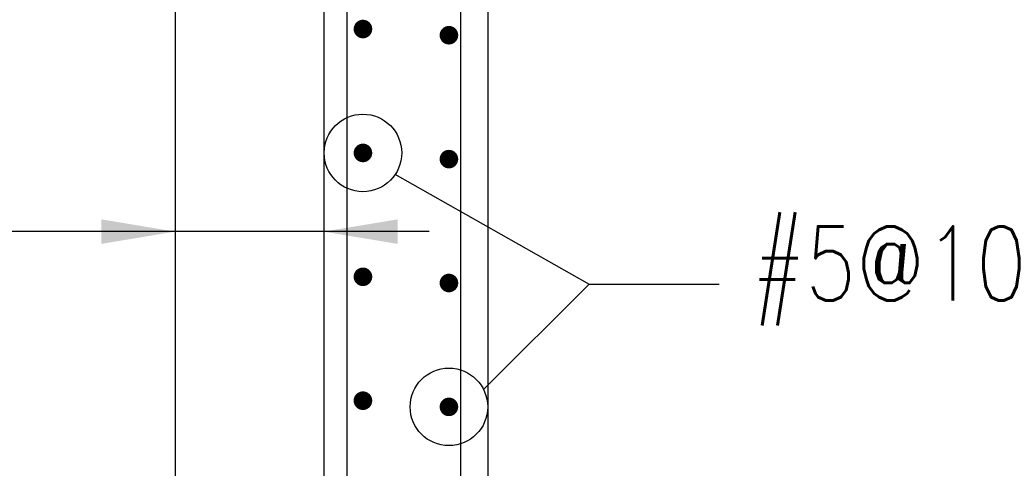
# Model space of a CAD drawing. Header units: inches. Extents: x -9715 to 32893, y -15613 to -1138.
# Tile 134 of 256: x 7247 to 7327, y -5605 to -5569. Entities that reach past the tile are written whole.
import ezdxf

# ---------------------------------------------------------------- set-up
doc = ezdxf.new("R2010")
doc.units = ezdxf.units.IN
doc.header["$MEASUREMENT"] = 0
for name, color, linetype in [('S-ANNO-DIMS', 2, 'Continuous'), ('S-ANNO-TEXT', 2, 'Continuous'), ('S1', 2, 'Continuous'), ('S3', 4, 'Continuous')]:
    doc.layers.add(name, color=color, linetype=linetype)
doc.styles.add('125', font='romans.shx', dxfattribs={"width": 0.8, "height": 2})

msp = doc.modelspace()

# ---------------------------------------------------------------- linework, layer by layer
at = {"layer": 'S-ANNO-DIMS'}
for p, q in [((7277.39683, -5581.38953), (7293.11886, -5590.27686)), ((7280.17991, -5586.02832), (7179.69174, -5586.02832)), ((7293.11886, -5590.27686), (7284.55986, -5598.78955)), ((7293.11886, -5590.27686), (7303.63084, -5590.27686))]:
    msp.add_line(p, q, dxfattribs=at)
for centre in [(7274.81041, -5579.66186), (7281.76372, -5600.20858)]:
    msp.add_circle(centre, 3.13561, dxfattribs=at)
for points in [[(7253.64353, -5585.0323), (7253.64353, -5587.02433), (7259.61962, -5586.02832)], [(7277.62306, -5585.0323), (7277.62306, -5587.02433), (7271.64697, -5586.02832)]]:
    msp.add_solid(points, dxfattribs=at)
at = {"layer": 'S1'}
msp.add_line((7259.61962, -5485.48444), (7259.61962, -5657.4436), dxfattribs=at)
at = {"layer": 'S1', "color": 3}
msp.add_line((7284.92347, -5514.41067), (7284.92347, -5664.19959), dxfattribs=at)
msp.add_lwpolyline([(7299.02171, -5489.78351), (7271.64697, -5490.97872), (7271.64697, -5670.17568)], dxfattribs=at)
at = {"layer": 'S3', "color": 4}
for p, q in [((7282.70336, -5496.47341), (7282.70336, -5670.17568)), ((7273.52624, -5670.17568), (7273.52624, -5554.48757))]:
    msp.add_line(p, q, dxfattribs=at)
at = {"layer": 'S3', "const_width": 0.75171}
for points in [[(7274.43456, -5569.63907, 1), (7275.18627, -5569.63907, 1)], [(7281.38787, -5570.14021, 1), (7282.13958, -5570.14021, 1)], [(7274.43456, -5579.66186, 1), (7275.18627, -5579.66186, 1)], [(7281.38787, -5580.163, 1), (7282.13958, -5580.163, 1)], [(7274.43456, -5589.68465, 1), (7275.18627, -5589.68465, 1)], [(7281.38787, -5590.18579, 1), (7282.13958, -5590.18579, 1)], [(7274.43456, -5599.70744, 1), (7275.18627, -5599.70744, 1)], [(7281.38787, -5600.20858, 1), (7282.13958, -5600.20858, 1)]]:
    msp.add_lwpolyline(points, format="xyb", close=True, dxfattribs=at)

# ---------------------------------------------------------------- texts
at = {"layer": 'S-ANNO-TEXT', "style": '125', "width": 0.8}
msp.add_text('#5@10', height=6, dxfattribs=at).set_placement((7306.26825, -5591.61107))

doc.saveas('drawing.dxf')
